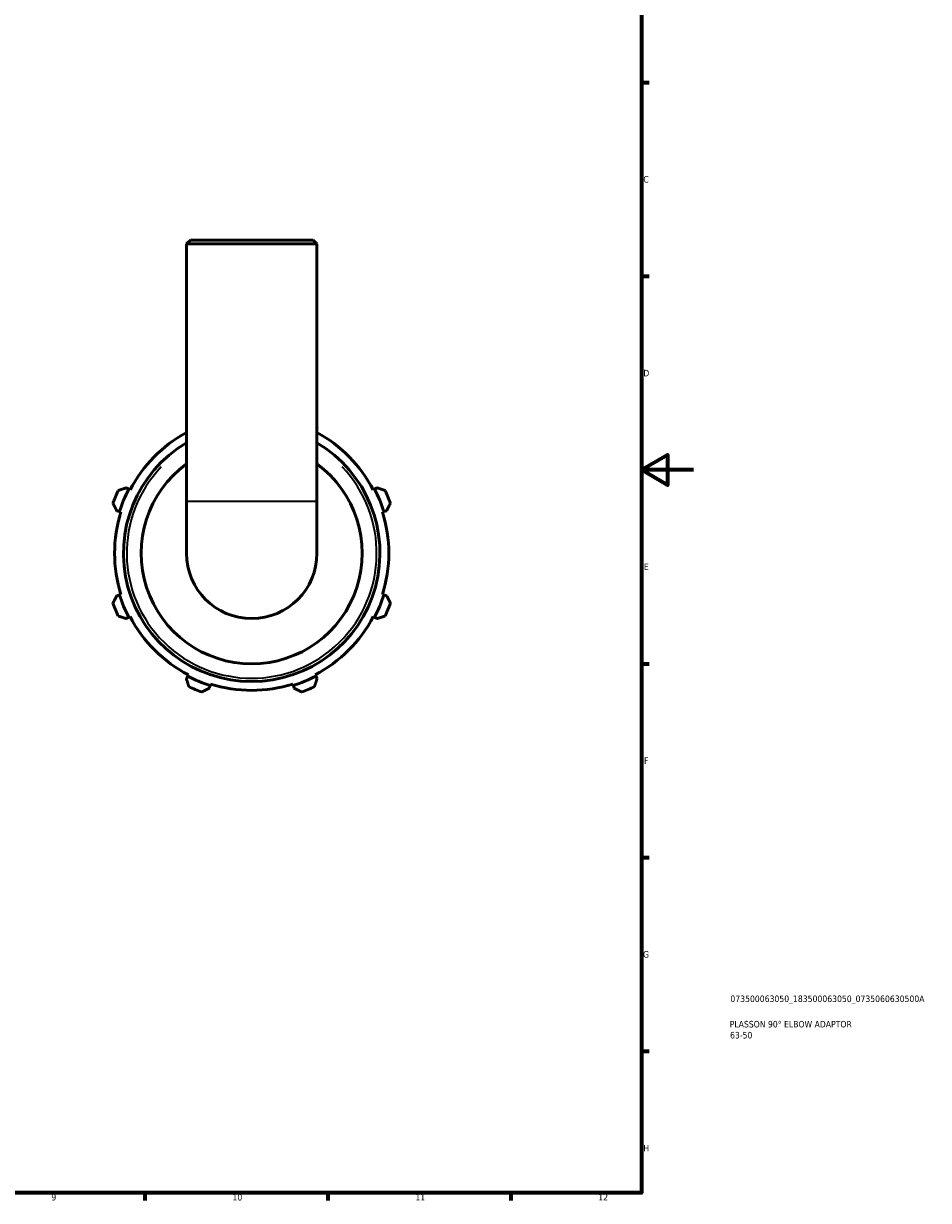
# Model space of a CAD drawing. Header units: millimetres. Extents: x 0 to 931, y 0 to 936.
# Tile 3 of 6: x 584 to 931, y 17 to 468. Entities that reach past the tile are written whole.
import ezdxf

# ---------------------------------------------------------------- set-up
doc = ezdxf.new("R2010")
doc.units = ezdxf.units.MM
for name, color, linetype, lineweight in [('Border (ISO)', 7, 'Continuous', 70), ('Title (ISO)', 7, 'Continuous', 50), ('Visible (ISO)', 7, 'Continuous', 50), ('Visible Narrow (ISO)', 7, 'Continuous', 35)]:
    doc.layers.add(name, color=color, linetype=linetype, lineweight=lineweight)
doc.styles.add('Note Text (ISO)', font='tahoma.ttf')

# ---------------------------------------------------------------- blocks, each defined once
blk = doc.blocks.new('Borders Default Border')
at = {"layer": 'Border (ISO)'}
for p, q in [((821, 445.5), (823.9, 445.5)), ((821, 371.25), (823.9, 371.25)), ((821, 222.75), (823.9, 222.75)), ((821, 148.5), (823.9, 148.5)), ((821, 74.25), (823.9, 74.25)), ((630.75, 20), (630.75, 17.1)), ((700.83, 20), (700.83, 17.1)), ((770.92, 20), (770.92, 17.1))]:
    blk.add_line(p, q, dxfattribs=at)
at = {"layer": 'Border (ISO)', "flags": 128}
for points in [[(20, 20), (20, 574), (821, 574), (821, 20), (20, 20)], [(841, 297), (821, 297), (831, 302.77), (831, 291.23), (821, 297)]]:
    blk.add_lwpolyline(points, dxfattribs=at)
at = {"layer": 'Border (ISO)', "color": 232, "true_color": 0xca0064, "char_height": 2.5, "attachment_point": 7, "style": 'Note Text (ISO)'}
for s, insert in [('C', (821.73, 407.08)), ('D', (821.73, 332.88)), ('E', (821.94, 258.63)), ('F', (822, 184.38)), ('G', (821.61, 110.08)), ('H', (821.74, 35.88)), ('9', (594.88, 17.05)), ('10', (664.29, 17.05)), ('11', (734.37, 17.1)), ('12', (804.46, 17.1))]:
    blk.add_mtext(s, dxfattribs=dict(at, insert=insert))
blk = doc.blocks.new('Title Blocks ISO')
at = {"layer": 'Title (ISO)', "color": 232, "true_color": 0xca0064, "style": 'Note Text (ISO)'}
for tag, p in [('PART_NUMBER_001', (34.08, 73.13)), ('DESCRIPTION_001', (33.84, 63.4)), ('DESCRIPTION_002', (33.95, 59.18))]:
    blk.add_attdef(tag, p, '', height=2.5, dxfattribs=at)

msp = doc.modelspace()

# ---------------------------------------------------------------- linework, layer by layer
at = {"layer": 'Visible (ISO)'}
for p, q in [((648.143, 385.098), (646.643, 383.598)), ((696.643, 383.598), (646.643, 383.598)), ((646.643, 285.098), (646.643, 383.598)), ((648.143, 385.098), (695.143, 385.098)), ((695.143, 385.098), (696.643, 383.598)), ((696.643, 285.098), (696.643, 383.598)), ((646.598, 313.21), (646.643, 313.123)), ((696.643, 313.123), (696.688, 313.21)), ((624.534, 289.622), (623.531, 290.143)), ((625.035, 289.361), (624.534, 289.622)), ((718.752, 289.622), (718.251, 289.361)), ((719.754, 290.143), (718.752, 289.622)), ((646.643, 285.098), (646.643, 265.098)), ((696.643, 265.098), (696.643, 285.098)), ((619.913, 281.408), (620.991, 281.069)), ((620.991, 281.069), (621.53, 280.899)), ((721.756, 280.899), (722.295, 281.069)), ((722.295, 281.069), (723.373, 281.408)), ((620.991, 249.128), (619.913, 248.788)), ((621.53, 249.298), (620.991, 249.128)), ((722.295, 249.128), (721.756, 249.298)), ((723.373, 248.788), (722.295, 249.128)), ((623.531, 240.053), (624.534, 240.575)), ((624.534, 240.575), (625.035, 240.836)), ((718.251, 240.836), (718.752, 240.575)), ((718.752, 240.575), (719.754, 240.053)), ((647.119, 217.989), (646.598, 216.987)), ((647.38, 218.49), (647.119, 217.989)), ((696.166, 217.989), (695.905, 218.49)), ((696.688, 216.987), (696.166, 217.989)), ((655.333, 213.369), (655.672, 214.446)), ((655.672, 214.446), (655.842, 214.985)), ((687.443, 214.985), (687.613, 214.446)), ((687.613, 214.446), (687.953, 213.369))]:
    msp.add_line(p, q, dxfattribs=at)
for radius, start, end in [(52.545, 118.41032, 152.5), (52.545, 27.5, 61.58968), (49.155, 120.57031, 59.42969), (42.375, 126.15491, 53.84509), (56.5, 154.79198, 160.20802), (53.11, 152.5, 162.5), (53.11, 17.5, 27.5), (56.5, 19.79198, 25.20802), (52.545, 162.5, 197.5), (52.545, 342.5, 17.5), (25, 180, 0), (53.11, 197.5, 207.5), (53.11, 332.5, 342.5), (56.5, 199.79198, 205.20802), (56.5, 334.79198, 340.20802), (52.545, 207.5, 242.5), (52.545, 297.5, 332.5), (53.11, 242.5, 252.5), (53.11, 287.5, 297.5), (56.5, 244.79198, 250.20802), (52.545, 252.5, 287.5), (56.5, 289.79198, 295.20802)]:
    msp.add_arc((671.643, 265.098), radius, start, end, dxfattribs=at)
for points, weights in [([(646.643, 313.348), (646.62, 313.279), (646.598, 313.21)], [1.00691770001, 1.00664684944, 1.00637425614]), ([(696.688, 313.21), (696.666, 313.279), (696.643, 313.348)], [1.00637425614, 1.00664684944, 1.00691770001]), ([(623.531, 290.143), (622.058, 289.663), (620.524, 289.162)], [1.00637425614, 1.01220481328, 1.01723807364]), ([(722.762, 289.162), (721.228, 289.663), (719.754, 290.143)], [1.01723807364, 1.01220481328, 1.00637425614]), ([(618.48, 284.229), (619.211, 282.79), (619.913, 281.408)], [1.01723807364, 1.01220481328, 1.00637425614]), ([(723.373, 281.408), (724.074, 282.79), (724.805, 284.229)], [1.00637425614, 1.01220481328, 1.01723807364]), ([(619.913, 248.788), (619.211, 247.406), (618.48, 245.967)], [1.00637425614, 1.01220481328, 1.01723807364]), ([(724.805, 245.967), (724.074, 247.406), (723.373, 248.788)], [1.01723807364, 1.01220481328, 1.00637425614]), ([(620.524, 241.034), (622.058, 240.534), (623.531, 240.053)], [1.01723807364, 1.01220481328, 1.00637425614]), ([(719.754, 240.053), (721.228, 240.534), (722.762, 241.034)], [1.00637425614, 1.01220481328, 1.01723807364]), ([(646.598, 216.987), (647.078, 215.513), (647.579, 213.979)], [1.00637425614, 1.01220481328, 1.01723807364]), ([(695.707, 213.979), (696.207, 215.513), (696.688, 216.987)], [1.01723807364, 1.01220481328, 1.00637425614]), ([(652.512, 211.936), (653.951, 212.667), (655.333, 213.369)], [1.01723807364, 1.01220481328, 1.00637425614]), ([(687.953, 213.369), (689.335, 212.667), (690.774, 211.936)], [1.00637425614, 1.01220481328, 1.01723807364])]:
    msp.add_rational_spline(points, weights, degree=2, dxfattribs=at)
at = {"layer": 'Visible Narrow (ISO)'}
msp.add_line((646.951, 285.098), (696.335, 285.098), dxfattribs=at)
msp.add_arc((671.643, 265.098), 47.895, 136.31835, 43.68165, dxfattribs=at)

# ---------------------------------------------------------------- block references
msp.add_blockref('Borders Default Border', (0, 0))
msp.add_blockref('Title Blocks ISO', (821, 20)).add_auto_attribs({'PART_NUMBER_001': '073500063050_183500063050_0735060630500A', 'DESCRIPTION_001': 'PLASSON 90° ELBOW ADAPTOR', 'DESCRIPTION_002': '63-50'})

doc.saveas('drawing.dxf')
